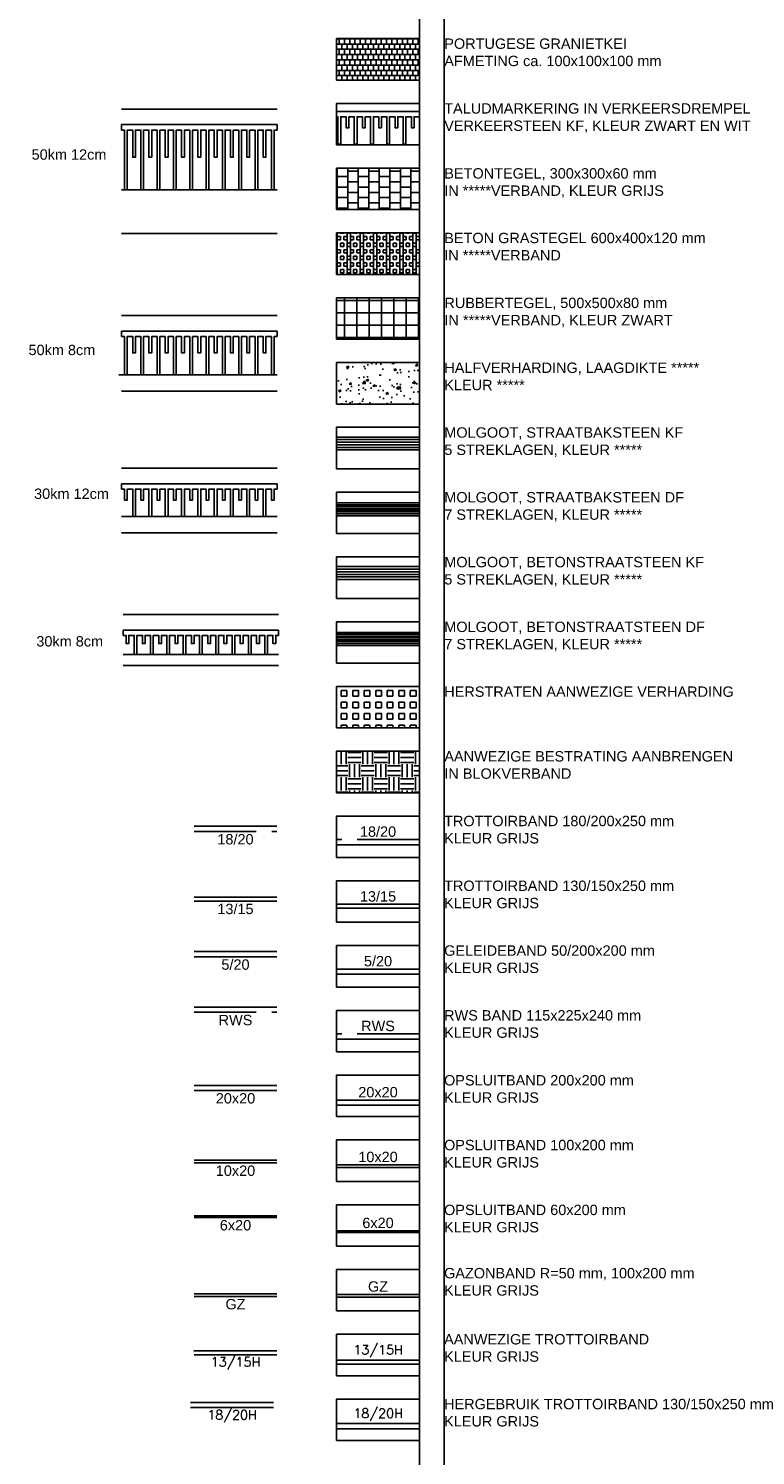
# Model space of a CAD drawing. Header units: metres. Extents: x 252743 to 254903, y 592696 to 593766.
# Tile 124 of 256: x 254122 to 254150, y 593394 to 593450. Entities that reach past the tile are written whole.
import ezdxf

# ---------------------------------------------------------------- set-up
doc = ezdxf.new("R2010")
doc.units = ezdxf.units.M
for name, pattern in [('ACAD_ISO10W100', [18, 12, -3, 0, -3]), ('ACAD_ISO11W100', [33, 12, -3, 12, -3, 0, -3]), ('CENTERX2', [101.6, 63.5, -12.7, 12.7, -12.7]), ('DASHDOT', [25.4, 12.7, -6.35, 0, -6.35]), ('DASHED', [19.05, 12.7, -6.35])]:
    doc.linetypes.add(name, pattern=pattern)
doc.layers.add('ALGEMEEN HULP', color=6, linetype='Continuous', plot=False)
doc.layers.add('N-WB-HULP', color=6, linetype='Continuous', plot=False)
for name, color, linetype in [('ALGEMEEN LEGENDA 200', 7, 'Continuous'), ('ALGEMEEN TEKST 200', 7, 'Continuous'), ('B-WB-BAND TEKST200', 8, 'Continuous'), ('B-WB-BAND TROTOIRBAND 13 15', 8, 'ACAD_ISO10W100'), ('B-WB-BAND TROTTOIRBAND 18 20', 8, 'ACAD_ISO11W100'), ('B-WB-KANTVERHARDING', 2, 'Continuous'), ('N-WB-ARC-BETONTEGEL 30X30', 8, 'Continuous'), ('N-WB-ARC-DICHTBLOKKEN', 8, 'Continuous'), ('N-WB-ARC-GRASBETONTEGEL', 8, 'Continuous'), ('N-WB-ARC-HERSTRATEN', 8, 'Continuous'), ('N-WB-ARC-PORTUGEES GRANIET', 254, 'Continuous'), ('N-WB-ARC-RUBBERTEGELS', 8, 'Continuous'), ('N-WB-BAND GAZONBAND 10x20', 7, 'DASHED'), ('N-WB-BAND GELEIDEBAND 5 20', 7, 'CENTERX2'), ('N-WB-BAND OPSLUITBAND 10x20', 7, 'DASHED'), ('N-WB-BAND OPSLUITBAND 20x20', 7, 'Continuous'), ('N-WB-BAND OPSLUITBAND 6x20', 8, 'DASHDOT'), ('N-WB-BAND TEKST 200', 7, 'Continuous'), ('N-WB-BAND TROTTOIRBAND 13 15', 7, 'ACAD_ISO10W100'), ('N-WB-BAND TROTTOIRBAND 18 20', 7, 'ACAD_ISO11W100'), ('N-WB-HALFVERHARDING', 8, 'Continuous'), ('N-WB-KANTVERHARDING', 2, 'Continuous'), ('N-WB-MATERIAALGRENS', 1, 'Continuous'), ('N-WB-MOLGOOT BESTONSTEEN KF', 8, 'Continuous'), ('N-WB-MOLGOOT BETONSTEEN DF', 8, 'Continuous'), ('N-WB-MOLGOOT GEBAKKEN DF', 8, 'Continuous'), ('N-WB-MOLGOOT GEBAKKEN KF', 8, 'Continuous'), ('N-WB-VERKEERSDREMPEL', 1, 'Continuous')]:
    doc.layers.add(name, color=color, linetype=linetype)
doc.layers.get('0').freeze()
doc.styles.add('B_STANDARD 200', font='txt.shx', dxfattribs={"height": 0.36})
doc.styles.add('N_STANDAARD HOLLEMA', font='arial.ttf', dxfattribs={"height": 2})
doc.styles.add('N_STANDARD 200', font='arial.ttf', dxfattribs={"height": 0.4})

# ---------------------------------------------------------------- blocks, each defined once
blk = doc.blocks.new('DREMPELMARKERING 30KM 12CM')
for p, q in [((6, 0), (0, 0)), ((0, 0), (0, -0.21)), ((4.6398, 0), (4.6398, 0)), ((6, 0), (6, -0.21))]:
    blk.add_line(p, q)
for points in [[(2.1075, -0.21), (2.1075, -0.21), (2.1075, -0.21), (2.1075, -0.63), (2.0025, -0.63), (2.0025, -0.21), (1.7925, -0.21), (1.7925, -1.26), (1.6875, -1.26), (1.6875, -0.21), (1.4775, -0.21), (1.4775, -0.21), (1.4775, -0.21), (1.4775, -0.63), (1.3725, -0.63), (1.3725, -0.21), (1.1625, -0.21), (1.1625, -1.26), (1.0575, -1.26), (1.0575, -0.21), (0.8475, -0.21), (0.8475, -0.21), (0.8475, -0.21), (0.8475, -0.63), (0.7425, -0.63), (0.7425, -0.21), (0.5325, -0.21), (0.5325, -1.26), (0.4275, -1.26), (0.4275, -0.21), (0.2175, -0.21), (0.2175, -0.21), (0.2175, -0.21), (0.2175, -0.63), (0.1125, -0.63), (0.1125, -0.21), (0, -0.21)], [(6, -0.21), (5.8875, -0.21), (5.8875, -0.21), (5.8875, -0.21), (5.8875, -0.63), (5.7825, -0.63), (5.7825, -0.21), (5.5725, -0.21), (5.5725, -1.26), (5.4675, -1.26), (5.4675, -0.21), (5.2575, -0.21), (5.2575, -0.21), (5.2575, -0.21), (5.2575, -0.63), (5.1525, -0.63), (5.1525, -0.21), (4.9425, -0.21), (4.9425, -1.26), (4.8375, -1.26), (4.8375, -0.21), (4.6275, -0.21), (4.6275, -0.21), (4.6275, -0.21), (4.6275, -0.63), (4.5225, -0.63), (4.5225, -0.21), (4.3125, -0.21), (4.3125, -1.26), (4.2075, -1.26), (4.2075, -0.21), (3.9975, -0.21), (3.9975, -0.21), (3.9975, -0.21), (3.9975, -0.63), (3.8925, -0.63), (3.8925, -0.21), (3.6825, -0.21), (3.6825, -1.26), (3.5775, -1.26), (3.5775, -0.21), (3.3675, -0.21), (3.3675, -0.21), (3.3675, -0.21), (3.3675, -0.63), (3.2625, -0.63), (3.2625, -0.21), (3.0525, -0.21), (3.0525, -1.26), (2.9475, -1.26), (2.9475, -0.21), (2.7375, -0.21), (2.7375, -0.21), (2.7375, -0.21), (2.7375, -0.63), (2.6325, -0.63), (2.6325, -0.21), (2.4225, -0.21), (2.4225, -1.26), (2.3175, -1.26), (2.3175, -0.21), (2.1075, -0.21), (2.1075, -0.21), (2.1075, -0.21), (2.1075, -0.63), (2.0025, -0.63), (2.0025, -0.21), (1.7925, -0.21), (1.7925, -0.21), (1.7925, -0.21), (1.7925, -0.21), (1.7925, -0.21)]]:
    blk.add_lwpolyline(points)
at = {"layer": 'N-WB-HULP'}
for p, q in [((6, 0.6), (0, 0.6)), ((0, -1.26), (6, -1.26)), ((0, -1.9), (6, -1.9))]:
    blk.add_line(p, q, dxfattribs=at)
blk = doc.blocks.new('DREMPELMARKERING 30KM 8CM')
for p, q in [((6, 0), (0, 0)), ((0, 0), (0, -0.21)), ((4.6398, 0), (4.6398, 0)), ((6, 0), (6, -0.21))]:
    blk.add_line(p, q)
for points in [[(2.1075, -0.21), (2.1075, -0.21), (2.1075, -0.21), (2.1075, -0.525), (2.0025, -0.525), (2.0025, -0.21), (1.7925, -0.21), (1.7925, -0.945), (1.6875, -0.945), (1.6875, -0.21), (1.4775, -0.21), (1.4775, -0.21), (1.4775, -0.21), (1.4775, -0.525), (1.3725, -0.525), (1.3725, -0.21), (1.1625, -0.21), (1.1625, -0.945), (1.0575, -0.945), (1.0575, -0.21), (0.8475, -0.21), (0.8475, -0.21), (0.8475, -0.21), (0.8475, -0.525), (0.7425, -0.525), (0.7425, -0.21), (0.5325, -0.21), (0.5325, -0.945), (0.4275, -0.945), (0.4275, -0.21), (0.2175, -0.21), (0.2175, -0.21), (0.2175, -0.21), (0.2175, -0.525), (0.1125, -0.525), (0.1125, -0.21), (0, -0.21)], [(6, -0.21), (5.8875, -0.21), (5.8875, -0.21), (5.8875, -0.21), (5.8875, -0.525), (5.7825, -0.525), (5.7825, -0.21), (5.5725, -0.21), (5.5725, -0.945), (5.4675, -0.945), (5.4675, -0.21), (5.2575, -0.21), (5.2575, -0.21), (5.2575, -0.21), (5.2575, -0.525), (5.1525, -0.525), (5.1525, -0.21), (4.9425, -0.21), (4.9425, -0.945), (4.8375, -0.945), (4.8375, -0.21), (4.6275, -0.21), (4.6275, -0.21), (4.6275, -0.21), (4.6275, -0.525), (4.5225, -0.525), (4.5225, -0.21), (4.3125, -0.21), (4.3125, -0.945), (4.2075, -0.945), (4.2075, -0.21), (3.9975, -0.21), (3.9975, -0.21), (3.9975, -0.21), (3.9975, -0.525), (3.8925, -0.525), (3.8925, -0.21), (3.6825, -0.21), (3.6825, -0.945), (3.5775, -0.945), (3.5775, -0.21), (3.3675, -0.21), (3.3675, -0.21), (3.3675, -0.21), (3.3675, -0.525), (3.2625, -0.525), (3.2625, -0.21), (3.0525, -0.21), (3.0525, -0.945), (2.9475, -0.945), (2.9475, -0.21), (2.7375, -0.21), (2.7375, -0.21), (2.7375, -0.21), (2.7375, -0.525), (2.6325, -0.525), (2.6325, -0.21), (2.4225, -0.21), (2.4225, -0.945), (2.3175, -0.945), (2.3175, -0.21), (2.1075, -0.21), (2.1075, -0.21), (2.1075, -0.21), (2.1075, -0.52), (2.0025, -0.52), (2.0025, -0.21), (1.7925, -0.21), (1.7925, -0.21), (1.7925, -0.21), (1.7925, -0.21), (1.7925, -0.21)]]:
    blk.add_lwpolyline(points)
at = {"layer": 'N-WB-HULP'}
for p, q in [((0, 0.6), (6, 0.6)), ((0, -0.945), (6, -0.945)), ((0, -1.365), (6, -1.365))]:
    blk.add_line(p, q, dxfattribs=at)
blk = doc.blocks.new('DREMPELMARKERING 50KM 12CM')
for p, q in [((6, 0), (0, 0)), ((0, 0), (0, -0.21)), ((4.6398, 0), (4.6398, 0)), ((6, 0), (6, -0.21))]:
    blk.add_line(p, q)
for points in [[(2.1075, -0.21), (2.1075, -0.21), (2.1075, -0.21), (2.1075, -2.52), (2.0025, -2.52), (2.0025, -0.21), (1.7925, -0.21), (1.7925, -1.26), (1.6875, -1.26), (1.6875, -0.21), (1.4775, -0.21), (1.4775, -0.21), (1.4775, -0.21), (1.4775, -2.52), (1.3725, -2.52), (1.3725, -0.21), (1.1625, -0.21), (1.1625, -1.26), (1.0575, -1.26), (1.0575, -0.21), (0.8475, -0.21), (0.8475, -0.21), (0.8475, -0.21), (0.8475, -2.52), (0.7425, -2.52), (0.7425, -0.21), (0.5325, -0.21), (0.5325, -1.26), (0.4275, -1.26), (0.4275, -0.21), (0.2175, -0.21), (0.2175, -0.21), (0.2175, -0.21), (0.2175, -2.52), (0.1125, -2.52), (0.1125, -0.21), (0, -0.21)], [(6, -0.21), (5.8875, -0.21), (5.8875, -0.21), (5.8875, -0.21), (5.8875, -2.52), (5.7825, -2.52), (5.7825, -0.21), (5.5725, -0.21), (5.5725, -1.26), (5.4675, -1.26), (5.4675, -0.21), (5.2575, -0.21), (5.2575, -0.21), (5.2575, -0.21), (5.2575, -2.52), (5.1525, -2.52), (5.1525, -0.21), (4.9425, -0.21), (4.9425, -1.26), (4.8375, -1.26), (4.8375, -0.21), (4.6275, -0.21), (4.6275, -0.21), (4.6275, -0.21), (4.6275, -2.52), (4.5225, -2.52), (4.5225, -0.21), (4.3125, -0.21), (4.3125, -1.26), (4.2075, -1.26), (4.2075, -0.21), (3.9975, -0.21), (3.9975, -0.21), (3.9975, -0.21), (3.9975, -2.52), (3.8925, -2.52), (3.8925, -0.21), (3.6825, -0.21), (3.6825, -1.26), (3.5775, -1.26), (3.5775, -0.21), (3.3675, -0.21), (3.3675, -0.21), (3.3675, -0.21), (3.3675, -2.52), (3.2625, -2.52), (3.2625, -0.21), (3.0525, -0.21), (3.0525, -1.26), (2.9475, -1.26), (2.9475, -0.21), (2.7375, -0.21), (2.7375, -0.21), (2.7375, -0.21), (2.7375, -2.52), (2.6325, -2.52), (2.6325, -0.21), (2.4225, -0.21), (2.4225, -1.26), (2.3175, -1.26), (2.3175, -0.21), (2.1075, -0.21), (2.1075, -0.21), (2.1075, -0.21), (2.1075, -0.21), (2.1075, -0.21), (2.1075, -0.21), (2.1075, -0.21), (2.1075, -0.21), (2.1075, -0.21), (2.1075, -0.21), (2.1075, -0.21)]]:
    blk.add_lwpolyline(points)
at = {"layer": 'N-WB-HULP'}
for p, q in [((6, 0.6), (0, 0.6)), ((6, -2.52), (0, -2.52)), ((6, -4.2), (0, -4.2))]:
    blk.add_line(p, q, dxfattribs=at)
blk = doc.blocks.new('DREMPELMARKERING 50KM 8CM')
for p, q in [((6, 0), (0, 0)), ((0, 0), (0, -0.21)), ((4.6398, 0), (4.6398, 0)), ((6, 0), (6, -0.21))]:
    blk.add_line(p, q)
for points in [[(2.1075, -0.21), (2.1075, -0.21), (2.1075, -0.21), (2.1075, -1.68), (2.0025, -1.68), (2.0025, -0.21), (1.7925, -0.21), (1.7925, -0.84), (1.6875, -0.84), (1.6875, -0.21), (1.4775, -0.21), (1.4775, -0.21), (1.4775, -0.21), (1.4775, -1.68), (1.3725, -1.68), (1.3725, -0.21), (1.1625, -0.21), (1.1625, -0.84), (1.0575, -0.84), (1.0575, -0.21), (0.8475, -0.21), (0.8475, -0.21), (0.8475, -0.21), (0.8475, -1.68), (0.7425, -1.68), (0.7425, -0.21), (0.5325, -0.21), (0.5325, -0.84), (0.4275, -0.84), (0.4275, -0.21), (0.2175, -0.21), (0.2175, -0.21), (0.2175, -0.21), (0.2175, -1.68), (0.1125, -1.68), (0.1125, -0.21), (0, -0.21)], [(6, -0.21), (5.8875, -0.21), (5.8875, -0.21), (5.8875, -0.21), (5.8875, -1.68), (5.7825, -1.68), (5.7825, -0.21), (5.5725, -0.21), (5.5725, -0.84), (5.4675, -0.84), (5.4675, -0.21), (5.2575, -0.21), (5.2575, -0.21), (5.2575, -0.21), (5.2575, -1.68), (5.1525, -1.68), (5.1525, -0.21), (4.9425, -0.21), (4.9425, -0.84), (4.8375, -0.84), (4.8375, -0.21), (4.6275, -0.21), (4.6275, -0.21), (4.6275, -0.21), (4.6275, -1.68), (4.5225, -1.68), (4.5225, -0.21), (4.3125, -0.21), (4.3125, -0.84), (4.2075, -0.84), (4.2075, -0.21), (3.9975, -0.21), (3.9975, -0.21), (3.9975, -0.21), (3.9975, -1.68), (3.8925, -1.68), (3.8925, -0.21), (3.6825, -0.21), (3.6825, -0.84), (3.5775, -0.84), (3.5775, -0.21), (3.3675, -0.21), (3.3675, -0.21), (3.3675, -0.21), (3.3675, -1.68), (3.2625, -1.68), (3.2625, -0.21), (3.0525, -0.21), (3.0525, -0.84), (2.9475, -0.84), (2.9475, -0.21), (2.7375, -0.21), (2.7375, -0.21), (2.7375, -0.21), (2.7375, -1.68), (2.6325, -1.68), (2.6325, -0.21), (2.4225, -0.21), (2.4225, -0.84), (2.3175, -0.84), (2.3175, -0.21), (2.1075, -0.21), (2.1075, -0.21), (2.1075, -0.21), (2.1075, -0.21), (2.1075, -0.21), (2.1075, -0.21), (2.1075, -0.21), (2.1075, -0.21), (2.1075, -0.21), (2.1075, -0.21), (2.1075, -0.21)]]:
    blk.add_lwpolyline(points)
at = {"layer": 'N-WB-HULP'}
for p, q in [((6, 0.6), (0, 0.6)), ((0, -1.68), (6, -1.68)), ((0, -2.31), (6, -2.31))]:
    blk.add_line(p, q, dxfattribs=at)

msp = doc.modelspace()

# ---------------------------------------------------------------- hatches: boundary and pattern name
at = {"layer": 'N-WB-ARC-BETONTEGEL 30X30'}
h = msp.add_hatch(dxfattribs=at)
h.set_pattern_fill('AR-B88', color=256, scale=0.002, angle=90, style=0)
h.set_pattern_definition([(90, (254130.2683, 593358.4658), (-0.4064, -7e-13), []), (180, (254130.2683, 593358.4658), (-0.4064, -0.2032), [0.4064, -0.4064])])
h.paths.add_polyline_path([(254133.904, 593442.533), (254137.104, 593442.533), (254137.104, 593444.133), (254133.904, 593444.133)])
at = {"layer": 'N-WB-ARC-DICHTBLOKKEN'}
h = msp.add_hatch(dxfattribs=at)
h.set_pattern_fill('EARTH', color=256, scale=0.08)
h.set_pattern_definition([(3e-10, (253975.33505, 592508.3239), (0.508, 0.508), [0.508, -0.508]), (3e-10, (253975.33505, 592508.5144), (0.508, 0.508), [0.508, -0.508]), (3e-10, (253975.33505, 592508.7049), (0.508, 0.508), [0.508, -0.508]), (90, (253975.39855, 592508.7684), (-0.508, 0.508), [0.508, -0.508]), (90, (253975.58905, 592508.7684), (-0.508, 0.508), [0.508, -0.508]), (90, (253975.77955, 592508.7684), (-0.508, 0.508), [0.508, -0.508])])
h.paths.add_polyline_path([(254133.904, 593420.033), (254137.104, 593420.033), (254137.104, 593421.633), (254133.904, 593421.633)])
at = {"layer": 'N-WB-ARC-GRASBETONTEGEL'}
h = msp.add_hatch(dxfattribs=at)
h.set_pattern_fill('BOX', color=256, scale=0.02)
h.set_pattern_definition([(90, (254033.7232, 593349.9286), (-0.508, -2e-11), []), (90, (254033.8502, 593349.9286), (-0.508, -2e-11), []), (2e-09, (254033.7232, 593349.9286), (-2e-11, 0.508), [-0.127, 0.127]), (2e-09, (254033.7232, 593350.0556), (-2e-11, 0.508), [-0.127, 0.127]), (2e-09, (254033.7232, 593350.1826), (-2e-11, 0.508), [0.127, -0.127]), (2e-09, (254033.7232, 593350.3096), (-2e-11, 0.508), [0.127, -0.127]), (90, (254033.9772, 593349.9286), (-0.508, -2e-11), [0.127, -0.127]), (90, (254034.1042, 593349.9286), (-0.508, -2e-11), [0.127, -0.127])])
h.paths.add_polyline_path([(254133.904, 593440.033), (254137.104, 593440.033), (254137.104, 593441.633), (254133.904, 593441.633)])
at = {"layer": 'N-WB-ARC-HERSTRATEN'}
h = msp.add_hatch(dxfattribs=at)
h.set_pattern_fill('SQUARE', color=256, scale=0.07, style=0)
h.set_pattern_definition([(0, (254153.63695, 593217.95004), (0, 0.22225), [0.22225, -0.22225]), (90, (254153.63695, 593217.95004), (-0.22225, 1e-17), [0.22225, -0.22225])])
h.paths.add_polyline_path([(254133.904, 593422.533), (254137.104, 593422.533), (254137.104, 593424.133), (254133.904, 593424.133)])
at = {"layer": 'N-WB-ARC-PORTUGEES GRANIET'}
h = msp.add_hatch(dxfattribs=at)
h.set_pattern_fill('AR-B88', color=256, scale=0.001, style=0)
h.set_pattern_definition([(0, (254033.7232, 592540.82392), (0, 0.2032), []), (90, (254033.7232, 592540.82392), (-0.1016, 0.2032), [0.2032, -0.2032])])
h.paths.add_polyline_path([(254133.904, 593447.533), (254137.104, 593447.533), (254137.104, 593449.133), (254133.904, 593449.133)])
at = {"layer": 'N-WB-ARC-RUBBERTEGELS'}
h = msp.add_hatch(dxfattribs=at)
h.set_pattern_fill('ANSI37', color=256, scale=0.15, angle=45, style=0)
h.set_pattern_definition([(90, (254033.7232, 592540.8239), (-0.47625, 0), []), (180, (254033.7232, 592540.8239), (-3e-17, -0.47625), [])])
h.paths.add_polyline_path([(254133.904, 593437.533), (254137.104, 593437.533), (254137.104, 593439.133), (254133.904, 593439.133)])
at = {"layer": 'N-WB-HALFVERHARDING'}
h = msp.add_hatch(dxfattribs=at)
h.set_pattern_fill('AR-CONC', color=256, scale=0.005)
h.set_pattern_definition([(50, (254130.2683, 593360.9658), (0.910923, -0.0796954), [0.09525, -1.04775]), (355, (254130.2683, 593360.9658), (-0.176217, 0.955284), [0.0762, -0.838203]), (100.4514, (254130.3442, 593360.9592), (0.734706, 0.875589), [0.08095, -0.890451]), (46.1842, (254130.2683, 593361.2198), (1.355395, -0.210212), [0.142875, -1.571625]), (96.6356, (254130.3812, 593361.2023), (1.18702, 1.23713), [0.121425, -1.335678]), (351.1842, (254130.2683, 593361.2198), (1.18702, 1.23713), [0.1143, -1.257299]), (21, (254130.3953, 593361.1563), (0.758072, -0.511326), [0.09525, -1.04775]), (326, (254130.3953, 593361.1563), (0.30901, 0.92094), [0.0762, -0.8382]), (71.4514, (254130.4585, 593361.1137), (1.067082, 0.409614), [0.08095, -0.89045]), (37.5, (254130.2683, 593360.9658), (0.015443, 0.4227752), [0, -0.82804, 0, -0.8509, 0, -0.841375]), (7.5, (254130.2683, 593360.9658), (0.3340983, 0.500903), [0, -0.48514, 0, -0.80899, 0, -0.320675]), (327.5, (254129.9851, 593360.9658), (0.677953, -0.0286437), [0, -0.3175, 0, -0.9906, 0, -1.31445]), (317.5, (254129.8581, 593360.9658), (0.740646, 0.1271325), [0, -0.41275, 0, -0.65786, 0, -0.93345])])
h.paths.add_polyline_path([(254133.904, 593435.033), (254137.104, 593435.033), (254137.104, 593436.633), (254133.904, 593436.633)])

# ---------------------------------------------------------------- linework, layer by layer
at = {"layer": 'ALGEMEEN HULP'}
for p, q in [((254137.104, 593475.225), (254137.104, 593317.947)), ((254138.06, 593475.225), (254138.06, 593317.958)), ((254138.06, 593475.225), (254138.06, 593317.958))]:
    msp.add_line(p, q, dxfattribs=at)
at = {"layer": 'ALGEMEEN LEGENDA 200'}
for points in [[(254133.904, 593447.533), (254137.104, 593447.533), (254137.104, 593449.133), (254133.904, 593449.133)], [(254133.904, 593445.033), (254137.104, 593445.033), (254137.104, 593446.633), (254133.904, 593446.633)], [(254133.904, 593442.533), (254137.104, 593442.533), (254137.104, 593444.133), (254133.904, 593444.133)], [(254133.904, 593440.033), (254137.104, 593440.033), (254137.104, 593441.633), (254133.904, 593441.633)], [(254133.904, 593437.533), (254137.104, 593437.533), (254137.104, 593439.133), (254133.904, 593439.133)], [(254133.904, 593435.033), (254137.104, 593435.033), (254137.104, 593436.633), (254133.904, 593436.633)], [(254133.904, 593432.533), (254137.104, 593432.533), (254137.104, 593434.133), (254133.904, 593434.133)], [(254133.904, 593430.033), (254137.104, 593430.033), (254137.104, 593431.633), (254133.904, 593431.633)], [(254133.904, 593427.533), (254137.104, 593427.533), (254137.104, 593429.133), (254133.904, 593429.133)], [(254133.904, 593425.033), (254137.104, 593425.033), (254137.104, 593426.633), (254133.904, 593426.633)], [(254133.904, 593422.533), (254137.104, 593422.533), (254137.104, 593424.133), (254133.904, 593424.133)], [(254133.904, 593420.033), (254137.104, 593420.033), (254137.104, 593421.633), (254133.904, 593421.633)], [(254133.904, 593417.533), (254137.104, 593417.533), (254137.104, 593419.133), (254133.904, 593419.133)], [(254133.904, 593415.033), (254137.104, 593415.033), (254137.104, 593416.633), (254133.904, 593416.633)], [(254133.904, 593412.533), (254137.104, 593412.533), (254137.104, 593414.133), (254133.904, 593414.133)], [(254133.904, 593410.033), (254137.104, 593410.033), (254137.104, 593411.633), (254133.904, 593411.633)], [(254133.904, 593407.533), (254137.104, 593407.533), (254137.104, 593409.133), (254133.904, 593409.133)], [(254133.904, 593405.033), (254137.104, 593405.033), (254137.104, 593406.633), (254133.904, 593406.633)], [(254133.904, 593402.533), (254137.104, 593402.533), (254137.104, 593404.133), (254133.904, 593404.133)], [(254133.904, 593400.033), (254137.104, 593400.033), (254137.104, 593401.633), (254133.904, 593401.633)], [(254133.904, 593397.533), (254137.104, 593397.533), (254137.104, 593399.133), (254133.904, 593399.133)], [(254133.904, 593395.033), (254137.104, 593395.033), (254137.104, 593396.633), (254133.904, 593396.633)]]:
    msp.add_lwpolyline(points, close=True, dxfattribs=at)
at = {"layer": 'B-WB-BAND TROTOIRBAND 13 15', "ltscale": 0.5}
for p, q in [((254131.6, 593398.344), (254128.4, 593398.344)), ((254133.904, 593398.135), (254137.104, 593398.135))]:
    msp.add_line(p, q, dxfattribs=at)
at = {"layer": 'B-WB-BAND TROTTOIRBAND 18 20', "ltscale": 0.4}
for p, q in [((254131.468, 593396.304), (254128.268, 593396.304)), ((254133.905, 593395.685), (254137.105, 593395.685))]:
    msp.add_line(p, q, dxfattribs=at)
at = {"layer": 'B-WB-KANTVERHARDING'}
for p, q in [((254131.598, 593398.494), (254128.398, 593398.494)), ((254133.905, 593397.985), (254137.105, 593397.985)), ((254131.468, 593396.504), (254128.268, 593396.504)), ((254133.905, 593395.485), (254137.105, 593395.485))]:
    msp.add_line(p, q, dxfattribs=at)
at = {"layer": 'N-WB-BAND GAZONBAND 10x20', "ltscale": 0.5}
for p, q in [((254128.401, 593400.594), (254131.598, 593400.594)), ((254137.101, 593400.671), (254133.904, 593400.671))]:
    msp.add_line(p, q, dxfattribs=at)
at = {"layer": 'N-WB-BAND GELEIDEBAND 5 20', "ltscale": 0.1}
for p, q in [((254128.401, 593413.701), (254131.598, 593413.701)), ((254137.101, 593413.226), (254133.904, 593413.226))]:
    msp.add_line(p, q, dxfattribs=at)
at = {"layer": 'N-WB-BAND OPSLUITBAND 10x20', "ltscale": 0.4}
for p, q in [((254128.401, 593405.746), (254131.598, 593405.746)), ((254137.101, 593405.671), (254133.904, 593405.671))]:
    msp.add_line(p, q, dxfattribs=at)
at = {"layer": 'N-WB-BAND OPSLUITBAND 20x20', "ltscale": 0.5}
for p, q in [((254128.401, 593408.539), (254131.598, 593408.539)), ((254137.101, 593408.171), (254133.904, 593408.171))]:
    msp.add_line(p, q, dxfattribs=at)
at = {"layer": 'N-WB-BAND OPSLUITBAND 6x20', "ltscale": 0.3}
for p, q in [((254128.401, 593403.64), (254131.598, 593403.64)), ((254137.101, 593403.126), (254133.904, 593403.126))]:
    msp.add_line(p, q, dxfattribs=at)
at = {"layer": 'N-WB-BAND TROTTOIRBAND 13 15', "ltscale": 0.3}
for p, q in [((254128.401, 593415.847), (254131.598, 593415.847)), ((254137.101, 593415.726), (254133.904, 593415.726))]:
    msp.add_line(p, q, dxfattribs=at)
at = {"layer": 'N-WB-BAND TROTTOIRBAND 18 20', "ltscale": 0.2}
for p, q in [((254128.401, 593418.537), (254131.598, 593418.537)), ((254137.101, 593418.226), (254133.904, 593418.226)), ((254128.401, 593411.56), (254131.598, 593411.56)), ((254137.101, 593410.726), (254133.904, 593410.726))]:
    msp.add_line(p, q, dxfattribs=at)
at = {"layer": 'N-WB-KANTVERHARDING'}
for p, q in [((254133.904, 593433.759), (254137.104, 593433.759)), ((254133.904, 593431.216), (254137.104, 593431.216)), ((254133.904, 593428.759), (254137.104, 593428.759)), ((254133.904, 593426.216), (254137.104, 593426.216)), ((254128.401, 593418.737), (254131.598, 593418.737)), ((254137.101, 593418.026), (254133.904, 593418.026)), ((254128.401, 593415.997), (254131.598, 593415.997)), ((254137.101, 593415.576), (254133.904, 593415.576)), ((254128.401, 593413.901), (254131.598, 593413.901)), ((254137.101, 593413.026), (254133.904, 593413.026)), ((254128.401, 593411.76), (254131.598, 593411.76)), ((254137.101, 593410.526), (254133.904, 593410.526)), ((254128.401, 593408.739), (254131.598, 593408.739)), ((254137.101, 593407.971), (254133.904, 593407.971)), ((254128.401, 593405.846), (254131.598, 593405.846)), ((254137.101, 593405.571), (254133.904, 593405.571)), ((254128.401, 593403.7), (254131.598, 593403.7)), ((254137.101, 593403.066), (254133.904, 593403.066)), ((254128.401, 593400.694), (254131.598, 593400.694)), ((254137.101, 593400.571), (254133.904, 593400.571))]:
    msp.add_line(p, q, dxfattribs=at)
at = {"layer": 'N-WB-MATERIAALGRENS'}
for p, q in [((254133.904, 593433.259), (254137.104, 593433.259)), ((254133.904, 593430.716), (254137.104, 593430.716)), ((254133.904, 593428.259), (254137.104, 593428.259)), ((254133.904, 593425.716), (254137.104, 593425.716))]:
    msp.add_line(p, q, dxfattribs=at)
at = {"layer": 'N-WB-MOLGOOT BESTONSTEEN KF'}
for p, q in [((254133.904, 593428.659), (254137.104, 593428.659)), ((254133.904, 593428.559), (254137.104, 593428.559)), ((254133.904, 593428.459), (254137.104, 593428.459)), ((254133.904, 593428.359), (254137.104, 593428.359))]:
    msp.add_line(p, q, dxfattribs=at)
at = {"layer": 'N-WB-MOLGOOT BETONSTEEN DF'}
for p, q in [((254133.904, 593426.146), (254137.104, 593426.146)), ((254133.904, 593426.076), (254137.104, 593426.076)), ((254133.904, 593426.006), (254137.104, 593426.006)), ((254133.904, 593425.936), (254137.104, 593425.936)), ((254133.904, 593425.866), (254137.104, 593425.866)), ((254133.904, 593425.796), (254137.104, 593425.796))]:
    msp.add_line(p, q, dxfattribs=at)
at = {"layer": 'N-WB-MOLGOOT GEBAKKEN DF'}
for p, q in [((254133.904, 593431.146), (254137.104, 593431.146)), ((254133.904, 593431.076), (254137.104, 593431.076)), ((254133.904, 593431.006), (254137.104, 593431.006)), ((254133.904, 593430.936), (254137.104, 593430.936)), ((254133.904, 593430.866), (254137.104, 593430.866)), ((254133.904, 593430.796), (254137.104, 593430.796))]:
    msp.add_line(p, q, dxfattribs=at)
at = {"layer": 'N-WB-MOLGOOT GEBAKKEN KF'}
for p, q in [((254133.904, 593433.659), (254137.104, 593433.659)), ((254133.904, 593433.559), (254137.104, 593433.559)), ((254133.904, 593433.459), (254137.104, 593433.459)), ((254133.904, 593433.359), (254137.104, 593433.359))]:
    msp.add_line(p, q, dxfattribs=at)
at = {"layer": 'N-WB-VERKEERSDREMPEL'}
for p, q in [((254131.604, 593446.414), (254125.604, 593446.414)), ((254133.915, 593446.326), (254137.104, 593446.326)), ((254131.604, 593445.814), (254125.604, 593445.814)), ((254131.604, 593443.294), (254125.604, 593443.294)), ((254131.604, 593441.614), (254125.604, 593441.614)), ((254131.604, 593438.443), (254125.604, 593438.443)), ((254131.604, 593437.843), (254125.604, 593437.843)), ((254131.604, 593436.163), (254125.491, 593436.163)), ((254131.604, 593435.533), (254125.604, 593435.533)), ((254131.604, 593432.558), (254125.604, 593432.558)), ((254131.604, 593431.958), (254125.604, 593431.958)), ((254125.604, 593430.698), (254131.604, 593430.698)), ((254125.604, 593430.058), (254131.604, 593430.058)), ((254125.664, 593426.91), (254131.664, 593426.91)), ((254125.664, 593426.31), (254131.664, 593426.31)), ((254125.664, 593425.365), (254131.664, 593425.365)), ((254125.664, 593424.945), (254131.664, 593424.945))]:
    msp.add_line(p, q, dxfattribs=at)
for points in [[(254135.636, 593446.116), (254135.636, 593446.116), (254135.636, 593446.116), (254135.636, 593445.696), (254135.531, 593445.696), (254135.531, 593446.116), (254135.321, 593446.116), (254135.321, 593445.066), (254135.216, 593445.066), (254135.216, 593446.116), (254135.006, 593446.116), (254135.006, 593446.116), (254135.006, 593446.116), (254135.006, 593445.696), (254134.901, 593445.696), (254134.901, 593446.116), (254134.691, 593446.116), (254134.691, 593445.066), (254134.586, 593445.066), (254134.586, 593446.116), (254134.376, 593446.116), (254134.376, 593446.116), (254134.376, 593446.116), (254134.376, 593445.696), (254134.271, 593445.696), (254134.271, 593446.116), (254134.061, 593446.116), (254134.061, 593445.066), (254133.956, 593445.066), (254133.956, 593446.116), (254133.915, 593446.116)], [(254137.104, 593446.116), (254136.896, 593446.116), (254136.896, 593446.116), (254136.896, 593446.116), (254136.896, 593445.696), (254136.791, 593445.696), (254136.791, 593446.116), (254136.581, 593446.116), (254136.581, 593445.066), (254136.476, 593445.066), (254136.476, 593446.116), (254136.266, 593446.116), (254136.266, 593446.116), (254136.266, 593446.116), (254136.266, 593445.696), (254136.161, 593445.696), (254136.161, 593446.116), (254135.951, 593446.116), (254135.951, 593445.066), (254135.846, 593445.066), (254135.846, 593446.116), (254135.636, 593446.116), (254135.636, 593446.116), (254135.636, 593446.116), (254135.636, 593445.696), (254135.531, 593445.696), (254135.531, 593446.116), (254135.321, 593446.116), (254135.321, 593446.116), (254135.321, 593446.116), (254135.321, 593446.116), (254135.321, 593446.116)]]:
    msp.add_lwpolyline(points, dxfattribs=at)

# ---------------------------------------------------------------- block references
for name, p in [('DREMPELMARKERING 50KM 12CM', (254125.604, 593445.814)), ('DREMPELMARKERING 50KM 8CM', (254125.604, 593437.843)), ('DREMPELMARKERING 30KM 12CM', (254125.604, 593431.958)), ('DREMPELMARKERING 30KM 8CM', (254125.664, 593426.31)), ('DREMPELMARKERING 30KM 8CM', (254125.664, 593426.31))]:
    msp.add_blockref(name, p, dxfattribs=at)

# ---------------------------------------------------------------- texts
at = {"layer": 'ALGEMEEN TEKST 200', "char_height": 0.4, "width": 15.5605, "attachment_point": 1, "style": 'N_STANDARD 200'}
for s, insert in [('PORTUGESE GRANIETKEI\\PAFMETING ca. 100x100x100 mm', (254138.06, 593449.139)), ('AANWEZIGE BESTRATING AANBRENGEN\\PIN BLOKVERBAND', (254138.061, 593421.637)), ('TROTTOIRBAND 180/200x250 mm\\PKLEUR GRIJS', (254138.052, 593419.141)), ('TROTTOIRBAND 130/150x250 mm\\PKLEUR GRIJS', (254138.052, 593416.641)), ('GELEIDEBAND 50/200x200 mm \\PKLEUR GRIJS', (254138.052, 593414.141)), ('RWS BAND 115x225x240 mm\\PKLEUR GRIJS', (254138.052, 593411.641)), ('OPSLUITBAND 200x200 mm \\PKLEUR GRIJS', (254138.05, 593409.135)), ('OPSLUITBAND 100x200 mm \\PKLEUR GRIJS', (254138.05, 593406.635)), ('OPSLUITBAND 60x200 mm \\PKLEUR GRIJS', (254138.05, 593404.133)), ('GAZONBAND R=50 mm, 100x200 mm\\PKLEUR GRIJS', (254138.05, 593401.692)), ('AANWEZIGE TROTTOIRBAND\\PKLEUR GRIJS', (254138.052, 593399.141)), ('\\A1;HERGEBRUIK TROTTOIRBAND 130/150x250 mm \\PKLEUR GRIJS', (254138.052, 593396.641))]:
    msp.add_mtext(s, dxfattribs=dict(at, insert=insert))
at = {"layer": 'ALGEMEEN TEKST 200', "char_height": 0.4, "attachment_point": 1, "style": 'N_STANDARD 200'}
for s, width, insert in [('TALUDMARKERING IN VERKEERSDREMPEL\\PVERKEERSTEEN KF, KLEUR ZWART EN WIT', 13.94674, (254138.056, 593446.64)), ('BETONTEGEL, 300x300x60 mm\\PIN *****VERBAND, KLEUR GRIJS', 11.22935, (254138.06, 593444.133)), ('BETON GRASTEGEL 600x400x120 mm\\PIN *****VERBAND', 11.22935, (254138.058, 593441.64)), ('RUBBERTEGEL, 500x500x80 mm \\PIN *****VERBAND, KLEUR ZWART', 11.22935, (254138.064, 593439.135)), ('HALFVERHARDING, LAAGDIKTE *****\\PKLEUR *****', 11.22935, (254138.06, 593436.633)), ('MOLGOOT, STRAATBAKSTEEN KF\\P5 STREKLAGEN, KLEUR *****', 11.52143, (254138.06, 593434.133)), ('MOLGOOT, STRAATBAKSTEEN DF\\P7 STREKLAGEN, KLEUR *****', 11.22935, (254138.06, 593431.633)), ('MOLGOOT, BETONSTRAATSTEEN KF\\P5 STREKLAGEN, KLEUR *****', 11.22935, (254138.06, 593429.133)), ('MOLGOOT, BETONSTRAATSTEEN DF\\P7 STREKLAGEN, KLEUR *****', 11.22935, (254138.06, 593426.633)), ('HERSTRATEN AANWEZIGE VERHARDING', 11.22935, (254138.058, 593424.133))]:
    msp.add_mtext_dynamic_manual_height_columns(s, width=width, gutter_width=7.2, heights=[0], dxfattribs=dict(at, insert=insert))
at = {"layer": 'N-WB-BAND TEKST 200', "char_height": 0.4, "attachment_point": 4, "style": 'N_STANDARD 200', "bg_fill": 3, "box_fill_scale": 1, "bg_fill_color": 256, "bg_fill_transparency": 0}
for s, insert, width in [('{\\C7;50km 12cm}', (254122.13, 593444.658), 7.105427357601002e-15), ('{\\C7;30km 8cm}', (254122.313, 593425.873), 5.329070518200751e-15)]:
    msp.add_mtext(s, dxfattribs=dict(at, insert=insert, width=width))
for s, insert in [('{\\C7;50km 8cm}', (254122.011, 593437.117)), ('{\\C7;30km 12cm}', (254122.226, 593431.568))]:
    msp.add_mtext(s, dxfattribs=dict(at, insert=insert))

# ---------------------------------------------------------------- next in the draw order: texts
at = {"layer": 'B-WB-BAND TEKST200', "char_height": 0.36, "rotation": 359.9994, "style": 'B_STANDARD 200', "bg_fill": 3, "box_fill_scale": 1, "bg_fill_color": 256, "bg_fill_transparency": 0}
for s, insert, attachment_point in [('13/15H', (254130, 593398.244), 2), ('13/15H', (254135.504, 593398.235), 8), ('18/20H', (254129.868, 593396.204), 2), ('18/20H', (254135.505, 593395.785), 8)]:
    msp.add_mtext_dynamic_manual_height_columns(s, width=1.94116, gutter_width=2, heights=[0], dxfattribs=dict(at, insert=insert, attachment_point=attachment_point))
at = {"layer": 'N-WB-BAND TEKST 200', "char_height": 0.4, "bg_fill": 3, "box_fill_scale": 1, "bg_fill_color": 256, "bg_fill_transparency": 0}
for s, insert, width, attachment_point, style in [('{\\C7;18/20}', (254130, 593418.437), 1.28426, 2, 'N_STANDAARD HOLLEMA'), ('{\\C7;18/20}', (254135.502, 593418.326), 1.11436, 8, 'N_STANDARD 200'), ('{\\C7;13/15}', (254135.502, 593415.826), 0.53514, 8, 'N_STANDARD 200'), ('{\\C7;13/15}', (254130, 593415.747), 0.53514, 2, 'N_STANDARD 200'), ('{\\C7;5/20}', (254130, 593413.601), 0.42504, 2, 'N_STANDARD 200'), ('{\\C7;5/20}', (254135.502, 593413.326), 0.42504, 8, 'N_STANDARD 200'), ('{\\C7;RWS}', (254130, 593411.46), 0.50547, 2, 'N_STANDARD 200'), ('{\\C7;RWS}', (254135.502, 593410.826), 0.50547, 8, 'N_STANDARD 200'), ('20x20', (254135.502, 593408.271), 0.56833, 8, 'N_STANDARD 200'), ('20x20', (254130, 593408.439), 0.56833, 2, 'N_STANDARD 200'), ('10x20', (254135.502, 593405.771), 0.58497, 8, 'N_STANDARD 200'), ('10x20', (254130, 593405.646), 0.58497, 2, 'N_STANDARD 200'), ('6x20', (254135.502, 593403.226), 0.48826, 8, 'N_STANDARD 200'), ('6x20', (254130, 593403.54), 0.48826, 2, 'N_STANDARD 200'), ('GZ', (254135.502, 593400.771), 0.31426, 8, 'N_STANDARD 200'), ('GZ', (254130, 593400.494), 0.31426, 2, 'N_STANDARD 200')]:
    msp.add_mtext(s, dxfattribs=dict(at, insert=insert, width=width, attachment_point=attachment_point, style=style))

doc.saveas('drawing.dxf')
